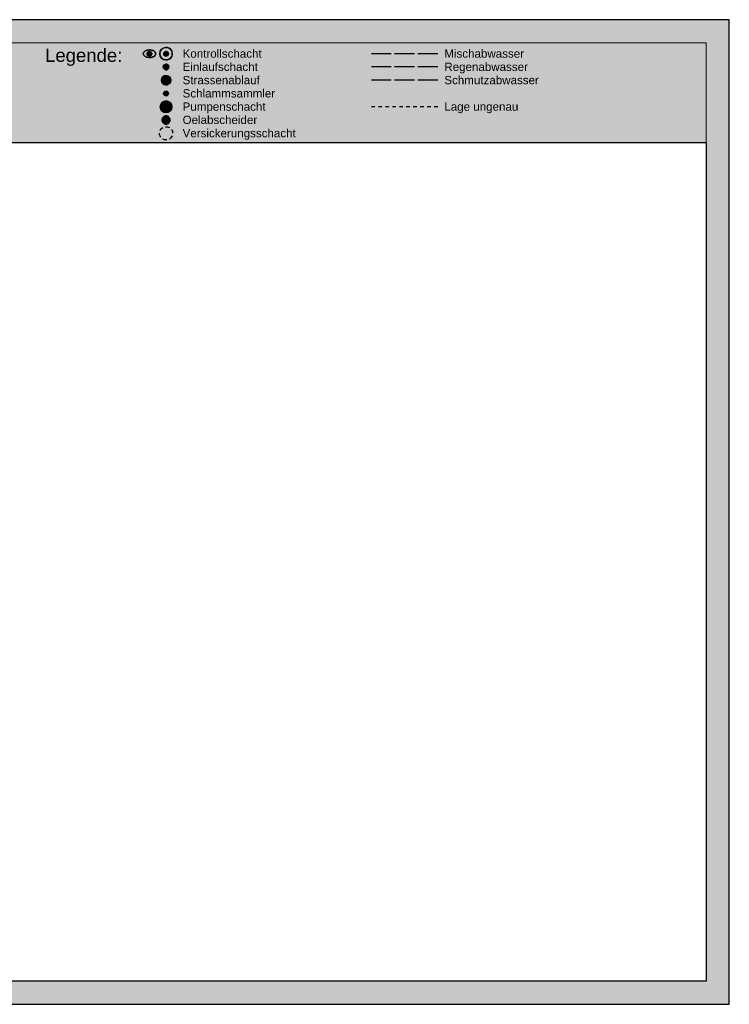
# Paper-space layout 'Chur_AW_A3' of a CAD drawing. Header units: metres. Extents: x -5 to 415, y -7 to 290.
# Tile 5 of 5: x 201 to 415, y -7 to 290. Entities that reach past the tile are written whole.
import ezdxf

# ---------------------------------------------------------------- set-up
doc = ezdxf.new("R2010")
doc.units = ezdxf.units.M
for name, color, linetype in [('LAYOUT', 7, 'Continuous'), ('PFAW', 255, 'Continuous'), ('PFWA', 255, 'Continuous')]:
    doc.layers.add(name, color=color, linetype=linetype)
doc.styles.get("Standard").update_dxf_attribs({"font": 'arial.ttf'})

# ---------------------------------------------------------------- blocks, each defined once
blk = doc.blocks.new('BAW15')
at = {"layer": 'PFAW'}
h = blk.add_hatch(color=256, dxfattribs=at)
edge = h.paths.add_edge_path()
edge.add_ellipse((0, 0), major_axis=(0.333, 0.333), ratio=1, start_angle=315, end_angle=675)
at = {"color": 0, "lineweight": -2}
blk.add_lwpolyline([(-0.01, 0.471, 0.979361), (-0.01, -0.471, 1.021074)], format="xyb", close=True, dxfattribs=at)
at = {"layer": 'PFAW'}
blk.add_circle((0, 0), 0.471, dxfattribs=at)
blk = doc.blocks.new('BAW2060')
h = blk.add_hatch(color=0)
edge = h.paths.add_edge_path()
edge.add_arc((0, 0), 0.646, 91.1948, 268.8052)
edge.add_arc((0, 0), 0.646, 268.8052, 451.1948)
at = {"layer": 'PFAW'}
h = blk.add_hatch(color=256, dxfattribs=at)
edge = h.paths.add_edge_path()
edge.add_ellipse((0, 0), major_axis=(1, 1), ratio=1, start_angle=315, end_angle=675)
at = {"color": 0, "lineweight": -2}
for points in [[(-0.03, 1.41, 0.979361), (-0.03, -1.41, 1.021074)], [(-0.01, 0.65, 0.979361), (-0.01, -0.65, 1.021074)]]:
    blk.add_lwpolyline(points, format="xyb", close=True, dxfattribs=at)
at = {"layer": 'PFAW'}
blk.add_circle((0, 0), 1.41, dxfattribs=at)
blk = doc.blocks.new('BAW957')
h = blk.add_hatch(color=0)
edge = h.paths.add_edge_path()
edge.add_ellipse((0, 0), major_axis=(-0.354, 0.354), ratio=1, start_angle=225, end_angle=585)
at = {"color": 0}
blk.add_circle((0, 0), 0.5, dxfattribs=at)
blk = doc.blocks.new('BAW697')
at = {"layer": 'PFAW'}
h = blk.add_hatch(color=256, dxfattribs=at)
edge = h.paths.add_edge_path()
edge.add_ellipse((0, 0), major_axis=(-0.354, 0.354), ratio=1, start_angle=225, end_angle=585)
at = {"color": 0, "lineweight": -2}
blk.add_lwpolyline([(0, 0.5, 0.414214), (-0.5, 0, 0.414214), (0, -0.5, 0.414214), (0.5, 0, 0.414214), (0, 0.5, -2.692239)], format="xyb", dxfattribs=at)
for points in [[(-0.18, 0.47), (-0.18, -0.47)], [(0.18, 0.47), (0.18, 0.47), (0.18, -0.47)]]:
    blk.add_lwpolyline(points, dxfattribs=at)
blk = doc.blocks.new('BWA2059')
at = {"layer": 'PFWA'}
h = blk.add_hatch(color=256, dxfattribs=at)
edge = h.paths.add_edge_path()
edge.add_ellipse((0, 0), major_axis=(-0.354, 0.354), ratio=1, start_angle=225, end_angle=405)
edge.add_ellipse((0, 0), major_axis=(0.354, 0.354), ratio=1, start_angle=135, end_angle=315)
at = {"color": 0, "lineweight": -2}
blk.add_lwpolyline([(-0.5, 0, 1), (0.5, 0, 1)], format="xyb", close=True, dxfattribs=at)
blk.add_lwpolyline([(0, 0.472), (-0.407, -0.235), (0.408, -0.235)], close=True, dxfattribs=at)
at = {"layer": 'PFWA'}
blk.add_circle((0, 0), 0.5, dxfattribs=at)
blk = doc.blocks.new('BAW2047')
at = {"color": 0, "lineweight": -2}
for points in [[(-0.457, 0.203, -0.157428), (-0.25, 0.433, -0.326211)], [(-0.052, 0.497, -0.158122), (0.25, 0.433, 10.872993)], [(0.405, 0.294, -0.154581), (0.5, 0, 2.941156)], [(-0.405, -0.294, -0.157758), (-0.5, -0.001, -1.054953)], [(0.053, -0.496, -0.162456), (-0.25, -0.433, -2.786875)], [(0.457, -0.204, -0.157142), (0.251, -0.432, 4.625173)]]:
    blk.add_lwpolyline(points, format="xyb", dxfattribs=at)
blk = doc.blocks.new('*U63')
at = {"color": 206, "linetype": 'Continuous', "lineweight": 25, "true_color": 0x660066}
for p, q in [((107.98, -3.26), (101.98, -3.26)), ((114.98, -3.26), (108.98, -3.26)), ((121.98, -3.26), (115.98, -3.26)), ((103.04, -19.26), (101.98, -19.26)), ((105.14, -19.26), (104.09, -19.26)), ((107.25, -19.26), (106.19, -19.26)), ((109.35, -19.26), (108.3, -19.26)), ((111.46, -19.26), (110.41, -19.26)), ((113.56, -19.26), (112.51, -19.26)), ((115.67, -19.26), (114.62, -19.26)), ((117.77, -19.26), (116.72, -19.26)), ((119.88, -19.26), (118.83, -19.26)), ((121.98, -19.26), (120.93, -19.26))]:
    blk.add_line(p, q, dxfattribs=at)
at = {"color": 5, "linetype": 'Continuous', "lineweight": 25, "true_color": 0x0000ff}
for p, q in [((107.98, -7.26), (101.98, -7.26)), ((114.98, -7.26), (108.98, -7.26)), ((121.98, -7.26), (115.98, -7.26))]:
    blk.add_line(p, q, dxfattribs=at)
at = {"color": 1, "linetype": 'Continuous', "lineweight": 25}
for p, q in [((107.98, -11.26), (101.98, -11.26)), ((114.98, -11.26), (108.98, -11.26)), ((121.98, -11.26), (115.98, -11.26))]:
    blk.add_line(p, q, dxfattribs=at)
at = {"color": 206, "true_color": 0x660066}
for name, p, xscale, yscale in [('BAW15', (34.98, -3.26), 4, 2.5), ('BAW15', (39.98, -3.26), 4, 4), ('BAW15', (39.98, -7.26), 1.8, 1.8), ('BAW957', (39.98, -15.26), 1.5, 1.5), ('BWA2059', (39.98, -19.26), 3.5, 3.5), ('BAW697', (39.98, -23.26), 2.5, 2.5), ('BAW2047', (39.98, -27.26), 4, 4)]:
    blk.add_blockref(name, p, dxfattribs=dict(at, xscale=xscale, yscale=yscale))
at = {"color": 250, "xscale": 1.5, "yscale": 1.5}
for p in [(34.98, -3.26), (39.98, -3.26)]:
    blk.add_blockref('BAW15', p, dxfattribs=at)
at = {"color": 206, "true_color": 0x660066}
blk.add_blockref('BAW2060', (39.98, -11.26), dxfattribs=at)
at = {"attachment_point": 1}
for s, insert, char_height, width in [('{\\fArial|b0|i0|c0|p34;Legende:}', (3.47, -1.73), 4, 32.2621), ('{\\fArial|b0|i0|c0|p34;Kontrollschacht}', (44.98, -1.96), 2.5, 40), ('{\\fArial|b0|i0|c0|p34;Mischabwasser}', (123.98, -1.96), 2.5, 40), ('{\\fArial|b0|i0|c0|p34;Einlaufschacht}', (44.98, -5.96), 2.5, 40), ('{\\fArial|b0|i0|c0|p34;Regenabwasser}', (123.98, -5.96), 2.5, 40), ('{\\fArial|b0|i0|c0|p34;Strassenablauf}', (44.98, -9.96), 2.5, 40), ('{\\fArial|b0|i0|c0|p34;Schmutzabwasser}', (123.98, -9.96), 2.5, 40), ('{\\fArial|b0|i0|c0|p34;Schlammsammler}', (44.98, -13.96), 2.5, 40), ('{\\fArial|b0|i0|c0|p34;Pumpenschacht}', (44.98, -17.96), 2.5, 40), ('{\\fArial|b0|i0|c0|p34;Lage ungenau}', (123.98, -17.96), 2.5, 40), ('{\\fArial|b0|i0|c0|p34;Oelabscheider}', (44.98, -21.96), 2.5, 40), ('{\\fArial|b0|i0|c0|p34;Versickerungsschacht}', (44.98, -25.96), 2.5, 40)]:
    blk.add_mtext(s, dxfattribs=dict(at, insert=insert, char_height=char_height, width=width))

psp = doc.layouts.new('Chur_AW_A3')

# ---------------------------------------------------------------- hatches: boundary and pattern name
at = {"layer": 'LAYOUT', "true_color": 0xffffff}
h = psp.add_hatch(color=7, dxfattribs=at)
h.paths.add_polyline_path([(414.97, 290.19), (-5.03, 290.19), (-5.03, -6.81), (414.97, -6.81)])
h.paths.add_polyline_path([(407.97, 253.19), (407.97, 0.19), (1.97, 0.19), (1.97, 253.19)], flags=16)

# ---------------------------------------------------------------- linework, layer by layer
at = {"layer": 'LAYOUT', "lineweight": 18}
psp.add_line((407.97, 283.19), (204.97, 283.19), dxfattribs=at)
at = {"layer": 'LAYOUT'}
for points in [[(-5.03, -6.81), (414.97, -6.81), (414.97, 290.19), (-5.03, 290.19)], [(1.97, 253.19), (407.97, 253.19), (407.97, 0.19), (1.97, 0.19)]]:
    psp.add_lwpolyline(points, close=True, dxfattribs=at)
at = {"layer": 'LAYOUT', "color": 7, "linetype": 'Continuous', "lineweight": 18}
psp.add_lwpolyline([(1.97, 283.19), (407.97, 283.19), (407.97, 253.19), (1.97, 253.19)], close=True, dxfattribs=at)

# ---------------------------------------------------------------- block references
at = {"layer": 'LAYOUT', "color": 206, "true_color": 0x660066}
psp.add_blockref('*U63', (204.97, 283.19), dxfattribs=at)

doc.saveas('drawing.dxf')
